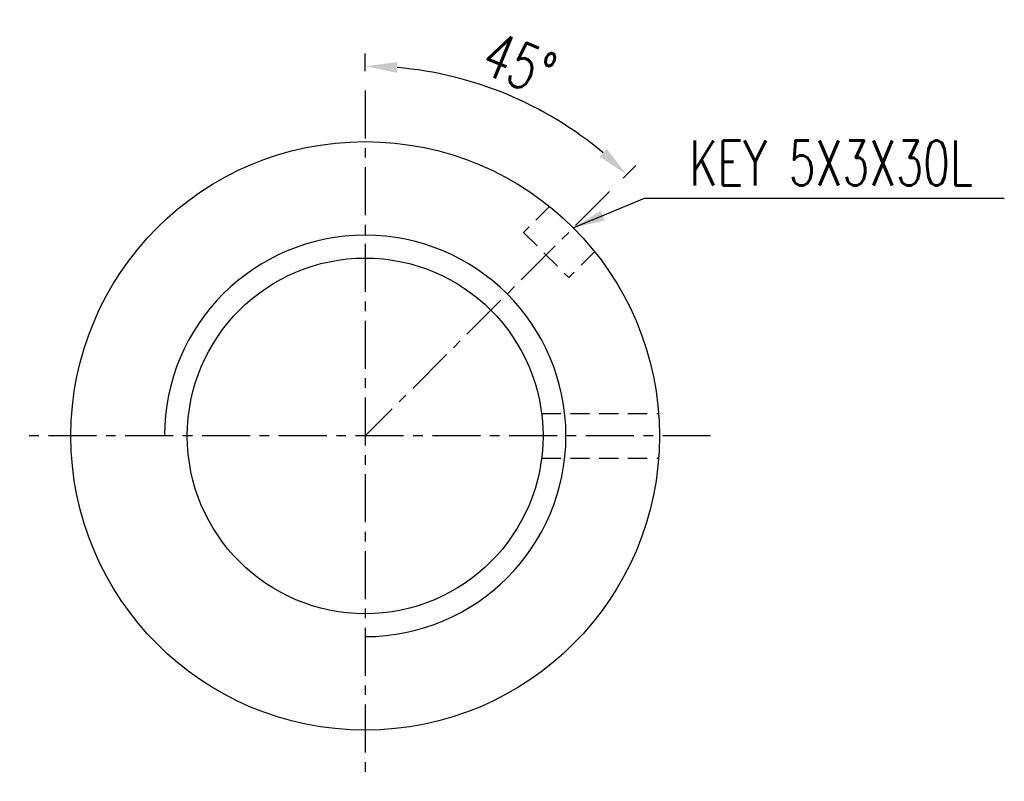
# Model space of a CAD drawing. Extents: x 26 to 212, y 72 to 159.
# Tile 1 of 49: x 26 to 103, y 92 to 151. Entities that reach past the tile are written whole.
import ezdxf

# ---------------------------------------------------------------- set-up
doc = ezdxf.new("R2010")
doc.units = 0
doc.header["$LTSCALE"] = 3
doc.header["$MEASUREMENT"] = 0
doc.header["$PDSIZE"] = -1
doc.linetypes.add('CENTER', pattern=[2, 1.25, -0.25, 0.25, -0.25])
doc.linetypes.add('DASHED', pattern=[0.75, 0.5, -0.25])
doc.layers.get('DEFPOINTS').update_dxf_attribs({"linetype": 'CONTINUOUS'})
for name, color, linetype in [('CL', 1, 'CENTER'), ('DIM', 4, 'CONTINUOUS'), ('HID', 2, 'DASHED'), ('OUT', 3, 'CONTINUOUS')]:
    doc.layers.add(name, color=color, linetype=linetype)
doc.styles.add('DIM-7', font='SIMPLEX.shx', dxfattribs={"width": 0.7, "bigfont": 'chineset.shx'})
doc.dimstyles.new('CNS', dxfattribs={"dimtxt": 3.5, "dimasz": 2.5, "dimexe": 1, "dimexo": 1.5, "dimgap": 0.09, "dimtad": 0, "dimdsep": 46, "dimtxsty": 'DIM-7', "dimcen": 0.09, "dimclrd": 1, "dimclre": 1, "dimclrt": 4, "dimadec": 0, "dimazin": 0, "dimtfac": 1, "dimtix": 1, "dimtmove": 2, "dimatfit": 3, "dimfxl": 1, "dimtvp": 0.971429, "dimtolj": 1, "dimarcsym": 0})

# ---------------------------------------------------------------- blocks, each defined once
blk = doc.blocks.new('*D4')
at = {"layer": 'DEFPOINTS', "color": 0, "transparency": 16777216}
for p in [(52.91, 145.509), (67.36, 143.539), (72.002, 137.601), (52.91, 118.509), (52.91, 91.509)]:
    blk.add_point(p, dxfattribs=at)
at = {"layer": 'DIM', "color": 0, "lineweight": -2, "transparency": 16777216}
for p, q in [((52.91, 147.009), (52.91, 148.411)), ((73.062, 138.662), (74.053, 139.653))]:
    blk.add_line(p, q, dxfattribs=at)
blk.add_arc((52.91, 118.509), 28.901, 49.95768, 85.04232, dxfattribs=at)
at = {"layer": 'DIM', "color": 0, "transparency": 16777216}
for points in [[(55.389, 146.887), (55.425, 147.719), (52.91, 147.411)], [(71.785, 140.943), (71.222, 140.328), (73.346, 138.946)]]:
    blk.add_solid(points, dxfattribs=at)
at = {"layer": 'DIM', "color": 0, "transparency": 16777216, "insert": (64.946, 147.567), "char_height": 3.5, "attachment_point": 5, "rotation": 337.5, "style": 'DIM-7'}
blk.add_mtext('\\A1;45°', dxfattribs=at)

msp = doc.modelspace()

# ---------------------------------------------------------------- linework, layer by layer
at = {"layer": 'CL', "color": 0}
for p, q in [((52.91, 145.509), (52.91, 91.509)), ((72.002, 137.601), (52.91, 118.509)), ((79.91, 118.509), (25.91, 118.509))]:
    msp.add_line(p, q, dxfattribs=at)
at = {"layer": 'DIM', "color": 0}
msp.add_arc((52.91, 118.509), 15.69, 270, 180, dxfattribs=at)
at = {"layer": 'HID', "color": 0}
for p, q in [((67.309, 136.444), (65.284, 134.419)), ((65.284, 134.419), (68.82, 130.884)), ((70.845, 132.909), (68.82, 130.884)), ((66.699, 120.259), (75.843, 120.259)), ((66.699, 116.759), (75.843, 116.759))]:
    msp.add_line(p, q, dxfattribs=at)
at = {"layer": 'OUT', "color": 0}
for radius in [23, 13.9]:
    msp.add_circle((52.91, 118.509), radius, dxfattribs=at)

# ---------------------------------------------------------------- texts
at = {"layer": 'DIM', "color": 0, "insert": (78.242, 139.839), "char_height": 3.5, "attachment_point": 4, "style": 'DIM-7'}
msp.add_mtext('\\A1;KEY 5X3X30L', dxfattribs=at)

# ---------------------------------------------------------------- dimensions: what is measured, and where the dimension line sits
at = {"layer": 'DIM', "color": 0}
dim = msp.add_angular_dim_2l(base=(67.36, 143.539), line1=((52.91, 145.509), (52.91, 91.509)), line2=((72.002, 137.601), (52.91, 118.509)), dimstyle='CNS', override={"dimgap": 0.8, "dimtad": 1, "dimclrd": 0, "dimclre": 0, "dimclrt": 0, "dimtmove": 0}, dxfattribs=at)
dim.commit()
dim.dimension.update_dxf_attribs({"geometry": '*D4', "text_midpoint": (64.946, 147.567)})

# ---------------------------------------------------------------- leaders
at = {"layer": 'DIM', "color": 0, "annotation_type": 0, "has_hookline": 1, "hookline_direction": 0, "text_width": 24.617}
msp.add_leader([(69.173, 134.773), (74.742, 137.089), (77.242, 137.089)], dimstyle='CNS', override={"dimgap": 1, "dimtad": 1, "dimclrd": 0, "dimclre": 4, "dimclrt": 10}, dxfattribs=at)

doc.saveas('drawing.dxf')
